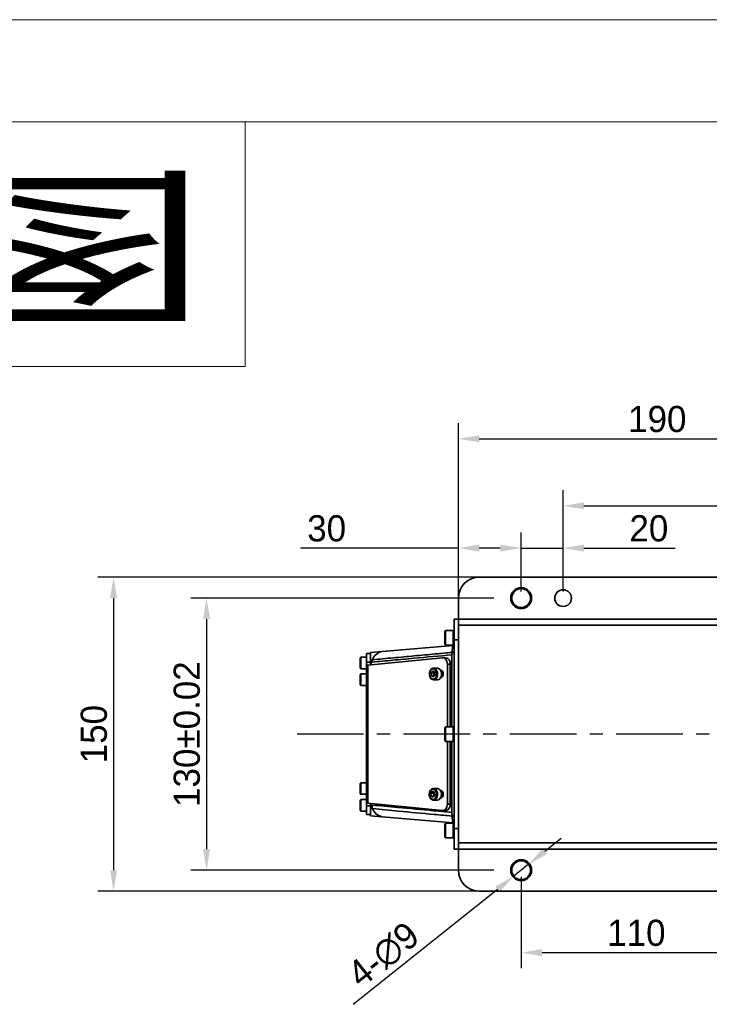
# Model space of a CAD drawing. Header units: millimetres. Extents: x 609 to 1177, y -109 to 470.
# Tile 38 of 40: x 755 to 821, y 376 to 470. Entities that reach past the tile are written whole.
import ezdxf
from ezdxf.enums import TextEntityAlignment as Align

# ---------------------------------------------------------------- set-up
doc = ezdxf.new("R2010")
doc.units = ezdxf.units.MM
doc.header["$PDSIZE"] = -1
doc.linetypes.add('CENTER', pattern=[10.16, 6.35, -1.27, 1.27, -1.27])
for name, color, linetype, lineweight in [('1轮廓实线层', 7, 'Continuous', 18), ('2细线层', 4, 'Continuous', 13), ('6文字层', 3, 'Continuous', 13)]:
    doc.layers.add(name, color=color, linetype=linetype, lineweight=lineweight)
doc.layers.add('中心线层', color=4, linetype='CENTER')
doc.styles.add('PC_TEXTSTYLE', font='ISOCP.SHX', dxfattribs={"width": 0.707, "bigfont": 'GBCBIG.SHX'})
doc.dimstyles.new('ISO-25', dxfattribs={"dimtxt": 2.5, "dimasz": 2, "dimexe": 1.5, "dimexo": 0.625, "dimtad": 1, "dimdec": 1, "dimlfac": 5, "dimtxsty": 'Standard', "dimcen": 2.5, "dimclrd": 1, "dimclre": 1, "dimadec": 0, "dimazin": 0, "dimtfac": 1, "dimtdec": 1, "dimtmove": 0, "dimatfit": 3, "dimfxl": 1, "dimarcsym": 0})

# ---------------------------------------------------------------- blocks, each defined once
blk = doc.blocks.new('*D68')
at = {"color": 1, "lineweight": -2, "transparency": 16777216}
for p, q in [((800.721, 414.9), (771.791, 414.9)), ((773.291, 412.9), (773.291, 390.9)), ((800.721, 388.9), (771.791, 388.9))]:
    blk.add_line(p, q, dxfattribs=at)
at = {"color": 1, "transparency": 16777216}
for points in [[(772.958, 412.9), (773.624, 412.9), (773.291, 414.9)], [(772.958, 390.9), (773.624, 390.9), (773.291, 388.9)]]:
    blk.add_solid(points, dxfattribs=at)
at = {"layer": 'Defpoints', "color": 0, "transparency": 16777216}
for p in [(801.346, 414.9), (773.291, 388.9), (801.346, 388.9)]:
    blk.add_point(p, dxfattribs=at)
at = {"color": 0, "transparency": 16777216, "insert": (771.416, 401.9), "char_height": 2.5, "attachment_point": 5, "rotation": 90}
blk.add_mtext('130±0.02', dxfattribs=at)
blk = doc.blocks.new('*D69')
at = {"color": 1, "lineweight": -2, "transparency": 16777216}
for p, q in [((797.346, 415.237), (797.346, 431.621)), ((835.346, 414.525), (835.346, 431.621)), ((799.346, 430.121), (833.346, 430.121))]:
    blk.add_line(p, q, dxfattribs=at)
at = {"color": 1, "transparency": 16777216}
for points in [[(799.346, 430.454), (799.346, 429.787), (797.346, 430.121)], [(833.346, 430.454), (833.346, 429.787), (835.346, 430.121)]]:
    blk.add_solid(points, dxfattribs=at)
at = {"layer": 'Defpoints', "color": 0, "transparency": 16777216}
for p in [(835.346, 430.121), (797.346, 414.612), (835.346, 413.9)]:
    blk.add_point(p, dxfattribs=at)
at = {"color": 0, "transparency": 16777216, "insert": (816.346, 431.996), "char_height": 2.5, "attachment_point": 5}
blk.add_mtext('190', dxfattribs=at)
blk = doc.blocks.new('*D70')
at = {"color": 1, "lineweight": -2, "transparency": 16777216}
for p, q in [((797.346, 414.525), (797.346, 421.175)), ((803.346, 415.525), (803.346, 421.175)), ((797.346, 419.675), (782.263, 419.675)), ((801.346, 419.675), (799.346, 419.675))]:
    blk.add_line(p, q, dxfattribs=at)
at = {"color": 1, "transparency": 16777216}
for points in [[(799.346, 420.008), (799.346, 419.341), (797.346, 419.675)], [(801.346, 420.008), (801.346, 419.341), (803.346, 419.675)]]:
    blk.add_solid(points, dxfattribs=at)
at = {"layer": 'Defpoints', "color": 0, "transparency": 16777216}
for p in [(797.346, 419.675), (803.346, 414.9), (797.346, 413.9)]:
    blk.add_point(p, dxfattribs=at)
at = {"color": 0, "transparency": 16777216, "insert": (784.763, 421.55), "char_height": 2.5, "attachment_point": 5}
blk.add_mtext('30', dxfattribs=at)
blk = doc.blocks.new('*D71')
at = {"color": 1, "lineweight": -2, "transparency": 16777216}
for p, q in [((815.721, 416.9), (762.911, 416.9)), ((764.411, 414.9), (764.411, 388.9)), ((815.721, 386.9), (762.911, 386.9))]:
    blk.add_line(p, q, dxfattribs=at)
at = {"color": 1, "transparency": 16777216}
for points in [[(764.077, 414.9), (764.744, 414.9), (764.411, 416.9)], [(764.077, 388.9), (764.744, 388.9), (764.411, 386.9)]]:
    blk.add_solid(points, dxfattribs=at)
at = {"layer": 'Defpoints', "color": 0, "transparency": 16777216}
for p in [(816.346, 416.9), (764.411, 386.9), (816.346, 386.9)]:
    blk.add_point(p, dxfattribs=at)
at = {"color": 0, "transparency": 16777216, "insert": (762.536, 401.9), "char_height": 2.5, "attachment_point": 5, "rotation": 90}
blk.add_mtext('150', dxfattribs=at)
blk = doc.blocks.new('*D72')
at = {"color": 1, "lineweight": -2, "transparency": 16777216}
for p, q in [((805.611, 390.71), (807.174, 391.959)), ((804.049, 389.462), (802.643, 388.338)), ((787.311, 376.087), (801.08, 387.09))]:
    blk.add_line(p, q, dxfattribs=at)
at = {"color": 1, "transparency": 16777216}
for points in [[(805.403, 390.971), (805.819, 390.45), (804.049, 389.462)], [(800.872, 387.35), (801.288, 386.829), (802.643, 388.338)]]:
    blk.add_solid(points, dxfattribs=at)
at = {"layer": 'Defpoints', "color": 0, "transparency": 16777216}
for p in [(804.049, 389.462), (802.643, 388.338)]:
    blk.add_point(p, dxfattribs=at)
at = {"color": 0, "transparency": 16777216, "insert": (790.21, 380.803), "char_height": 2.5, "attachment_point": 5, "rotation": 38.62802}
blk.add_mtext('4-∅9', dxfattribs=at)
blk = doc.blocks.new('*D75')
at = {"color": 1, "lineweight": -2, "transparency": 16777216}
for p, q in [((803.346, 415.525), (803.346, 421.175)), ((807.346, 415.525), (807.346, 421.175)), ((801.346, 419.675), (799.346, 419.675)), ((803.346, 419.675), (807.346, 419.675)), ((809.346, 419.675), (818.042, 419.675))]:
    blk.add_line(p, q, dxfattribs=at)
at = {"color": 1, "transparency": 16777216}
for points in [[(801.346, 420.008), (801.346, 419.341), (803.346, 419.675)], [(809.346, 420.008), (809.346, 419.341), (807.346, 419.675)]]:
    blk.add_solid(points, dxfattribs=at)
at = {"layer": 'Defpoints', "color": 0, "transparency": 16777216}
for p in [(807.346, 419.675), (803.346, 414.9), (807.346, 414.9)]:
    blk.add_point(p, dxfattribs=at)
at = {"color": 0, "transparency": 16777216, "insert": (815.542, 421.55), "char_height": 2.5, "attachment_point": 5}
blk.add_mtext('20', dxfattribs=at)
blk = doc.blocks.new('*D76')
at = {"color": 1, "lineweight": -2, "transparency": 16777216}
for p, q in [((807.346, 415.525), (807.346, 425.215)), ((833.346, 415.525), (833.346, 425.215)), ((809.346, 423.715), (831.346, 423.715)), ((833.346, 423.715), (845.61, 423.715))]:
    blk.add_line(p, q, dxfattribs=at)
at = {"color": 1, "transparency": 16777216}
for points in [[(809.346, 424.049), (809.346, 423.382), (807.346, 423.715)], [(831.346, 424.049), (831.346, 423.382), (833.346, 423.715)]]:
    blk.add_solid(points, dxfattribs=at)
at = {"layer": 'Defpoints', "color": 0, "transparency": 16777216}
for p in [(833.346, 423.715), (807.346, 414.9), (833.346, 414.9)]:
    blk.add_point(p, dxfattribs=at)
at = {"color": 0, "transparency": 16777216, "insert": (842.277, 425.59), "char_height": 2.5, "attachment_point": 5}
blk.add_mtext('130', dxfattribs=at)
blk = doc.blocks.new('*D77')
at = {"color": 1, "lineweight": -2, "transparency": 16777216}
for p, q in [((803.346, 388.275), (803.346, 379.525)), ((825.346, 388.275), (825.346, 379.525)), ((805.346, 381.025), (823.346, 381.025))]:
    blk.add_line(p, q, dxfattribs=at)
at = {"color": 1, "transparency": 16777216}
for points in [[(805.346, 381.359), (805.346, 380.692), (803.346, 381.025)], [(823.346, 381.359), (823.346, 380.692), (825.346, 381.025)]]:
    blk.add_solid(points, dxfattribs=at)
at = {"layer": 'Defpoints', "color": 0, "transparency": 16777216}
for p in [(803.346, 388.9), (825.346, 388.9), (825.346, 381.025)]:
    blk.add_point(p, dxfattribs=at)
at = {"color": 0, "transparency": 16777216, "insert": (814.346, 382.9), "char_height": 2.5, "attachment_point": 5}
blk.add_mtext('110', dxfattribs=at)

msp = doc.modelspace()

# ---------------------------------------------------------------- linework, layer by layer
at = {"color": 7, "linetype": 'Continuous', "lineweight": 35}
for p, q in [((833.34589, 416.90005), (799.34589, 416.90005)), ((797.34589, 414.90005), (797.34589, 412.90005)), ((796.94589, 412.90005), (797.34589, 412.90005)), ((796.94589, 410.90005), (796.94589, 412.90005)), ((797.34589, 412.90005), (835.34589, 412.90005)), ((797.34589, 412.30005), (797.34589, 412.90005)), ((835.34589, 412.30005), (797.34589, 412.30005)), ((797.34589, 391.50005), (797.34589, 412.30005)), ((796.11589, 411.80005), (796.04589, 411.73005)), ((796.04589, 410.47005), (796.04589, 411.73005)), ((796.84589, 411.80005), (796.11589, 411.80005)), ((796.11589, 411.80005), (796.11589, 410.40005)), ((796.84589, 411.80005), (796.84589, 410.40005)), ((796.94589, 411.65005), (796.84589, 411.65005)), ((790.06977, 409.78797), (796.84846, 410.38103)), ((796.04589, 410.47005), (796.11589, 410.40005)), ((796.11589, 410.40005), (796.84589, 410.40005)), ((796.84589, 410.55005), (796.94589, 410.55005)), ((797.34589, 410.90005), (796.94589, 410.90005)), ((796.94589, 392.90005), (796.94589, 410.90005)), ((797.34589, 392.90005), (797.34589, 410.90005)), ((788.02589, 409.25005), (787.96589, 409.19005)), ((788.56589, 409.25005), (788.02589, 409.25005)), ((788.02589, 409.25005), (788.02589, 408.15005)), ((788.56589, 409.5914), (788.96589, 409.5914)), ((788.56589, 409.5914), (788.56589, 408.76153)), ((788.96589, 409.6914), (790.06977, 409.78797)), ((788.96589, 409.41911), (788.96589, 409.5914)), ((796.72529, 402.60005), (796.73468, 409.48017)), ((787.96589, 408.21005), (787.96589, 409.19005)), ((788.96589, 408.76153), (788.56589, 408.76153)), ((788.56589, 408.50005), (788.56589, 408.76153)), ((788.56589, 408.50005), (788.56589, 395.30005)), ((788.69825, 408.50005), (788.56589, 408.50005)), ((795.83259, 409.19785), (788.69825, 408.50005)), ((788.69825, 408.50005), (788.69825, 395.30005)), ((788.96589, 408.97409), (788.96589, 408.986)), ((788.96589, 408.68436), (788.96589, 408.97409)), ((788.96589, 408.50005), (788.96589, 408.68436)), ((789.09959, 408.77911), (789.02607, 408.77227)), ((796.14219, 409.19931), (795.86252, 409.19931)), ((796.29148, 402.60005), (796.29148, 408.59931)), ((796.29148, 408.59931), (796.57115, 408.59931)), ((796.57115, 402.60005), (796.57115, 408.59931)), ((787.96589, 408.21005), (788.02589, 408.15005)), ((788.02589, 407.65005), (787.96589, 407.59005)), ((787.96589, 406.61005), (787.96589, 407.59005)), ((788.02589, 408.15005), (788.56589, 408.15005)), ((788.56589, 407.65005), (788.02589, 407.65005)), ((788.02589, 407.65005), (788.02589, 406.55005)), ((794.74149, 407.76001), (794.90468, 407.93721)), ((794.76936, 407.47405), (794.74149, 407.76001)), ((794.98455, 407.75933), (794.74149, 407.76001)), ((794.96041, 407.3653), (794.76936, 407.47405)), ((795.01241, 407.47337), (794.76936, 407.47405)), ((794.90468, 407.93721), (795.09573, 407.82846)), ((795.1236, 407.5425), (794.96041, 407.3653)), ((795.35354, 408.20008), (794.97603, 408.20113)), ((795.01241, 407.47337), (795.04507, 407.45722)), ((795.09573, 407.82846), (795.1236, 407.5425)), ((787.96589, 406.61005), (788.02589, 406.55005)), ((788.02589, 406.55005), (788.56589, 406.55005)), ((794.97296, 407.10114), (795.35047, 407.10008)), ((796.11589, 402.60005), (796.04589, 402.53005)), ((796.04589, 401.27005), (796.04589, 402.53005)), ((796.84589, 402.60005), (796.11589, 402.60005)), ((796.11589, 402.60005), (796.11589, 401.20005)), ((796.84589, 402.60005), (796.84589, 401.20005)), ((796.94589, 402.45005), (796.84589, 402.45005)), ((796.04589, 401.27005), (796.11589, 401.20005)), ((796.11589, 401.20005), (796.84589, 401.20005)), ((796.29148, 395.2008), (796.29148, 401.20005)), ((796.57115, 395.2008), (796.57115, 401.20005)), ((796.71414, 394.42761), (796.72338, 401.20005)), ((796.84589, 401.35005), (796.94589, 401.35005)), ((788.02589, 397.25005), (787.96589, 397.19005)), ((787.96589, 396.21005), (787.96589, 397.19005)), ((788.56589, 397.25005), (788.02589, 397.25005)), ((788.02589, 397.25005), (788.02589, 396.15005)), ((787.96589, 396.21005), (788.02589, 396.15005)), ((788.02589, 396.15005), (788.56589, 396.15005)), ((794.72556, 396.2595), (794.88831, 396.4375)), ((794.75415, 395.97369), (794.72556, 396.2595)), ((794.96862, 396.25882), (794.72556, 396.2595)), ((794.88831, 396.4375), (795.07963, 396.32969)), ((795.33788, 396.70051), (794.96037, 396.70157)), ((795.05935, 396.34112), (794.96862, 396.25882)), ((795.07963, 396.32969), (795.10822, 396.04387)), ((795.64803, 396.51005), (795.63444, 396.51005)), ((788.02589, 395.65005), (787.96589, 395.59005)), ((787.96589, 394.61005), (787.96589, 395.59005)), ((788.56589, 395.65005), (788.02589, 395.65005)), ((788.02589, 395.65005), (788.02589, 394.55005)), ((788.69825, 395.30005), (788.56589, 395.30005)), ((788.56589, 395.30005), (788.56589, 395.03858)), ((795.83259, 394.60226), (788.69825, 395.30005)), ((788.96589, 395.30005), (788.96589, 395.18618)), ((788.96589, 394.87591), (788.96589, 395.18618)), ((789.02607, 395.12909), (789.08577, 395.12358)), ((794.94547, 395.86587), (794.75415, 395.97369)), ((794.9972, 395.97301), (794.75415, 395.97369)), ((795.10822, 396.04387), (794.94547, 395.86587)), ((794.9573, 395.60157), (795.33481, 395.60052)), ((794.9972, 395.97301), (795.02913, 395.95737)), ((795.63289, 395.79005), (795.64803, 395.79005)), ((796.29148, 395.2008), (796.57115, 395.2008)), ((787.96589, 394.61005), (788.02589, 394.55005)), ((788.02589, 394.55005), (788.56589, 394.55005)), ((788.56589, 395.03858), (788.96589, 395.03858)), ((788.56589, 394.20871), (788.56589, 395.03858)), ((788.96589, 394.20871), (788.56589, 394.20871)), ((788.96589, 394.87591), (788.96589, 394.84571)), ((788.96589, 394.7979), (788.96589, 394.87591)), ((788.96589, 394.381), (788.96589, 394.20871)), ((795.86252, 394.6008), (796.14219, 394.6008)), ((788.96589, 394.10871), (790.06977, 394.01214)), ((790.06977, 394.01214), (796.84846, 393.41908)), ((796.11589, 393.40005), (796.04589, 393.33005)), ((796.04589, 392.07005), (796.04589, 393.33005)), ((796.84589, 393.40005), (796.11589, 393.40005)), ((796.11589, 393.40005), (796.11589, 392.00005)), ((796.84589, 393.40005), (796.84589, 392.00005)), ((796.94589, 393.25005), (796.84589, 393.25005)), ((796.94589, 392.90005), (797.34589, 392.90005)), ((796.94589, 390.90005), (796.94589, 392.90005)), ((796.04589, 392.07005), (796.11589, 392.00005)), ((796.11589, 392.00005), (796.84589, 392.00005)), ((796.84589, 392.15005), (796.94589, 392.15005)), ((797.34589, 391.50005), (835.34589, 391.50005)), ((797.34589, 390.90005), (797.34589, 391.50005)), ((797.34589, 390.90005), (796.94589, 390.90005)), ((797.34589, 390.90005), (797.34589, 388.90005)), ((797.34589, 390.90005), (835.34589, 390.90005)), ((799.34589, 386.90005), (833.34589, 386.90005))]:
    msp.add_line(p, q, dxfattribs=at)
at = {"color": 8, "linetype": 'Continuous', "lineweight": 35}
for p, q in [((789.02607, 408.77227), (789.02607, 408.53212)), ((789.02607, 395.26799), (789.02607, 395.12909))]:
    msp.add_line(p, q, dxfattribs=at)
at = {"color": 7, "linetype": 'Continuous', "lineweight": 35, "flags": 128}
for points in [[(788.96589, 408.986), (788.98955, 408.98824), (789.1371, 409.00219)], [(795.83259, 409.19785), (795.92036, 409.19383), (796.00571, 409.1649), (796.08505, 409.11226), (796.15507, 409.03812), (796.21283, 408.9456), (796.2559, 408.83856), (796.28249, 408.7215), (796.29148, 408.59931)], [(794.9214, 408.19596), (795.06575, 408.18637), (795.19777, 408.10449), (795.29964, 407.96138), (795.3576, 407.77638), (795.36381, 407.57446), (795.31745, 407.38289), (795.22476, 407.22756), (795.09828, 407.12943), (794.95508, 407.10176), (794.8145, 407.14828), (794.69553, 407.26272), (794.61423, 407.42962), (794.58159, 407.62644), (794.60201, 407.82659), (794.67274, 408.00304), (794.78422, 408.13197), (794.9214, 408.19596)], [(794.88524, 408.13664), (794.75599, 408.07402), (794.65362, 407.94704), (794.59371, 407.77503), (794.58539, 407.58418), (794.62991, 407.40353), (794.72051, 407.2606), (794.84339, 407.17715), (794.97985, 407.16587), (795.1091, 407.22848), (795.21147, 407.35547), (795.27138, 407.52748), (795.2797, 407.71833), (795.23518, 407.89897), (795.14458, 408.0419), (795.0217, 408.12536), (794.88524, 408.13664)], [(795.35354, 408.20008), (795.44326, 408.18531), (795.57528, 408.10343), (795.67715, 407.96033), (795.73511, 407.77532), (795.74132, 407.5734), (795.69496, 407.38184), (795.60227, 407.2265), (795.47579, 407.12837), (795.35047, 407.10008)], [(795.64803, 407.29005), (795.74653, 407.31746), (795.83003, 407.3955), (795.88582, 407.51229), (795.90541, 407.65005), (795.88582, 407.78782), (795.83003, 407.90461), (795.74653, 407.98265), (795.64803, 408.01005)], [(794.90438, 396.69612), (795.04875, 396.68724), (795.18098, 396.60601), (795.28321, 396.46341), (795.34163, 396.27869), (795.34835, 396.0768), (795.30247, 395.88501), (795.21017, 395.72922), (795.08393, 395.63048), (794.9408, 395.6021), (794.8001, 395.64794), (794.68085, 395.76179), (794.59913, 395.92829), (794.56599, 396.12494), (794.58591, 396.32519), (794.6562, 396.50199), (794.76736, 396.63146), (794.90438, 396.69612)], [(794.86837, 396.63684), (794.73928, 396.57358), (794.63722, 396.4461), (794.57775, 396.2738), (794.5699, 396.08291), (794.61488, 395.90248), (794.70584, 395.76), (794.82893, 395.67715), (794.96541, 395.66654), (795.0945, 395.72979), (795.19656, 395.85727), (795.25603, 396.02958), (795.26388, 396.22047), (795.2189, 396.40089), (795.12794, 396.54337), (795.00485, 396.62623), (794.86837, 396.63684)], [(795.33788, 396.70051), (795.42626, 396.68619), (795.55849, 396.60496), (795.66072, 396.46235), (795.71914, 396.27764), (795.72586, 396.07575), (795.67998, 395.88396), (795.58768, 395.72817), (795.46144, 395.62942), (795.33481, 395.60052)], [(795.64803, 395.79005), (795.74653, 395.81746), (795.83003, 395.8955), (795.88582, 396.01229), (795.90541, 396.15005), (795.88582, 396.28782), (795.83003, 396.40461), (795.74653, 396.48265), (795.64803, 396.51005)], [(795.83259, 394.60226), (795.92036, 394.60628), (796.00571, 394.63521), (796.08505, 394.68785), (796.15507, 394.76199), (796.21283, 394.85451), (796.2559, 394.96155), (796.28249, 395.07861), (796.29148, 395.2008)], [(789.14451, 394.78097), (788.9898, 394.79563), (788.96589, 394.7979)]]:
    msp.add_lwpolyline(points, dxfattribs=at)
at = {"color": 7, "linetype": 'Continuous', "lineweight": 35}
for centre, radius in [((803.34589, 414.90005), 1), ((803.34589, 414.90005), 0.9), ((807.34589, 414.90005), 0.8), ((803.34589, 388.90005), 1), ((803.34589, 388.90005), 0.9)]:
    msp.add_circle(centre, radius, dxfattribs=at)
for centre, radius, start, end in [((799.34589, 414.90005), 2, 90, 180), ((798.94589, 417.26649), 0.4, 279.8112122, 293.8310267), ((796.86589, 410.18179), 0.2, 66.4218215, 95.0000009), ((790.25881, 408.6172), 1.18594, 99.1722465, 161.056955), ((789.61122, 408.80776), 0.51243, 157.7025016, 183.2052827), ((796.0444, 408.67606), 0.53231, 351.7102544, 79.4147828), ((789.85105, 395.07845), 0.76661, 176.6251389, 202.8329615), ((796.0444, 395.12405), 0.53231, 280.5852172, 8.2897456), ((790.25535, 395.17665), 1.17921, 199.6058325, 260.9452901), ((796.86589, 393.61832), 0.2, 264.9999991, 286.7358026), ((799.34589, 388.90005), 2, 180, 270), ((798.94589, 386.53362), 0.4, 66.2284263, 80.4004924)]:
    msp.add_arc(centre, radius, start, end, dxfattribs=at)
for points, knots in [([(796.74713, 409.7104), (796.75171, 409.78659), (796.76356, 409.98363), (796.78751, 410.19996), (796.81718, 410.35216), (796.83805, 410.37143), (796.84846, 410.38103)], [0, 0, 0, 0, 0.17453095, 0.45137441, 0.72662584, 1, 1, 1, 1]), ([(788.96589, 408.986), (788.96589, 409.06922), (788.96589, 409.23847), (788.96589, 409.4383), (788.96589, 409.59202), (788.96589, 409.6779), (788.96589, 409.68728), (788.96589, 409.6914)], [0, 0, 0, 0, 0.17646795, 0.35891867, 0.58544749, 0.81837168, 1, 1, 1, 1]), ([(796.73468, 409.48017), (795.52163, 409.36975), (793.64254, 409.19871), (791.09753, 408.96445), (789.76557, 408.84089), (789.09959, 408.77911)], [0, 0, 0, 0, 0.47661913, 0.73830957, 1, 1, 1, 1]), ([(789.1371, 409.00219), (789.80356, 409.06502), (791.13646, 409.19069), (793.13573, 409.37718), (795.00594, 409.55045), (796.20969, 409.66102), (796.74707, 409.71037)], [0, 0, 0, 0, 0.262713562, 0.525426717, 0.788139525, 1, 1, 1, 1]), ([(796.76984, 409.67396), (796.76181, 409.6506), (796.74093, 409.58981), (796.73706, 409.52195), (796.73468, 409.48017)], [0, 0, 0, 0, 0.38433592, 1, 1, 1, 1]), ([(796.74714, 409.71042), (796.74742, 409.71013), (796.75674, 409.70065), (796.76339, 409.6871), (796.76984, 409.67396)], [0, 0, 0, 0, 0.03041542, 1, 1, 1, 1]), ([(796.76984, 409.67396), (796.79048, 409.70713), (796.82902, 409.76905), (796.89174, 409.82542), (796.93187, 409.83989), (796.94589, 409.84495)], [0, 0, 0, 0, 0.42884388, 0.80044766, 1, 1, 1, 1]), ([(788.96589, 408.97409), (788.97083, 408.93438), (788.97894, 408.8691), (789.01144, 408.79995), (789.02582, 408.77275), (789.02607, 408.77227)], [0, 0, 0, 0, 0.60415372, 0.99302276, 1, 1, 1, 1]), ([(795.07865, 407.84527), (795.07774, 407.84405), (795.05618, 407.81528), (795.01958, 407.7867), (794.98455, 407.75933)], [0, 0, 0, 0, 0.04244661, 1, 1, 1, 1]), ([(794.98455, 407.75933), (794.98727, 407.75), (795.00386, 407.69315), (795.02133, 407.5947), (795.0151, 407.50998), (795.01241, 407.47337)], [0, 0, 0, 0, 0.10034612, 0.61125248, 1, 1, 1, 1]), ([(794.96862, 396.25882), (794.97136, 396.2495), (794.9881, 396.19268), (795.00581, 396.09428), (794.9998, 396.0096), (794.9972, 395.97301)], [0, 0, 0, 0, 0.10034612, 0.61125248, 1, 1, 1, 1]), ([(789.02607, 395.12909), (789.0258, 395.12846), (789.01412, 395.10113), (788.98074, 395.01557), (788.97192, 394.93266), (788.96589, 394.87591)], [0, 0, 0, 0, 0.00736363, 0.32043828, 1, 1, 1, 1]), ([(789.08577, 395.12358), (789.90563, 395.04807), (791.86691, 394.86745), (794.40972, 394.63582), (796.1327, 394.48015), (796.71414, 394.42761)], [0, 0, 0, 0, 0.322437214, 0.771345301, 1, 1, 1, 1]), ([(788.96589, 394.7979), (788.96589, 394.71581), (788.96589, 394.54892), (788.96589, 394.35201), (788.96589, 394.20112), (788.96589, 394.12066), (788.96589, 394.11222), (788.96589, 394.10871)], [0, 0, 0, 0, 0.17838023, 0.36266764, 0.59353893, 0.83093431, 1, 1, 1, 1]), ([(796.74797, 394.07303), (796.17678, 394.12546), (794.4632, 394.28274), (791.92875, 394.51816), (789.96528, 394.70349), (789.14451, 394.78097)], [0, 0, 0, 0, 0.22540019, 0.67620168, 1, 1, 1, 1]), ([(796.71414, 394.42761), (796.71818, 394.35948), (796.72451, 394.25256), (796.75878, 394.15796), (796.77122, 394.12364)], [0, 0, 0, 0, 0.63722992, 1, 1, 1, 1]), ([(796.77122, 394.12364), (796.76437, 394.10872), (796.75639, 394.09132), (796.74907, 394.07528), (796.74803, 394.073)], [0, 0, 0, 0, 0.85787102, 1, 1, 1, 1]), ([(796.74803, 394.073), (796.75233, 394.00282), (796.76397, 393.81303), (796.78751, 393.6001), (796.81718, 393.44796), (796.83805, 393.42868), (796.84846, 393.41908)], [0, 0, 0, 0, 0.16442653, 0.44465878, 0.72327952, 1, 1, 1, 1]), ([(796.94589, 393.95516), (796.92622, 393.96312), (796.87375, 393.98437), (796.81562, 394.04948), (796.7824, 394.10496), (796.77122, 394.12364)], [0, 0, 0, 0, 0.28447039, 0.7589692, 1, 1, 1, 1])]:
    msp.add_open_spline(points, degree=3, knots=knots, dxfattribs=at)
at = {"layer": '1轮廓实线层'}
msp.add_line((1010.97963, 460.41263), (659.97963, 460.41263), dxfattribs=at)
at = {"layer": '2细线层'}
msp.add_line((1020.72963, 470.16263), (611.22963, 470.16263), dxfattribs=at)
at = {"layer": '2细线层', "linetype": 'Continuous'}
for p in [(776.97963, 460.41263), (659.97963, 437.01263)]:
    msp.add_line(p, (776.97963, 437.01263), dxfattribs=at)
at = {"layer": '中心线层'}
msp.add_line((781.94791, 401.93377), (836.10723, 401.93377), dxfattribs=at)

# ---------------------------------------------------------------- texts
at = {"layer": '6文字层', "style": 'PC_TEXTSTYLE', "width": 2.827942}
msp.add_attdef('图样代号', text='图样代号', height=13.65, rotation=180, dxfattribs=at).set_placement((773.54689, 455.72642), (664.55467, 455.72642), align=Align.FIT)

# ---------------------------------------------------------------- dimensions: what is measured, and where the dimension line sits
for base, p1, p2, picture, middle in [((835.34589, 430.12067), (797.34589, 414.61205), (835.34589, 413.90005), '*D69', (816.34589, 431.99567)), ((825.34589, 381.02524), (803.34589, 388.90005), (825.34589, 388.90005), '*D77', (814.34589, 382.90024))]:
    dim = msp.add_linear_dim(base=base, p1=p1, p2=p2, dimstyle='ISO-25')
    dim.commit()
    dim.dimension.update_dxf_attribs({"geometry": picture, "text_midpoint": middle})
for base, p1, p2, picture, middle in [((833.34589, 423.71526), (807.34589, 414.90005), (833.34589, 414.90005), '*D76', (842.27658, 423.71526)), ((797.34589, 419.67455), (803.34589, 414.90005), (797.34589, 413.90005), '*D70', (784.76255, 419.67455)), ((807.34589, 419.67455), (803.34589, 414.90005), (807.34589, 414.90005), '*D75', (815.54237, 419.67455))]:
    dim = msp.add_linear_dim(base=base, p1=p1, p2=p2, dimstyle='ISO-25')
    dim.commit()
    dim.dimension.update_dxf_attribs({"geometry": picture, "text_midpoint": middle, "dimtype": 160})
dim = msp.add_linear_dim(base=(764.41081, 386.90005), p1=(816.34589, 416.90005), p2=(816.34589, 386.90005), angle=90, dimstyle='ISO-25')
dim.commit()
dim.dimension.update_dxf_attribs({"geometry": '*D71', "text_midpoint": (762.53581, 401.90005)})
dim = msp.add_linear_dim(base=(773.29115, 388.90005), p1=(801.34589, 414.90005), p2=(801.34589, 388.90005), angle=90, text='<>±0.02', dimstyle='ISO-25')
dim.commit()
dim.dimension.update_dxf_attribs({"geometry": '*D68', "text_midpoint": (771.41615, 401.90005)})
dim = msp.add_diameter_dim_2p(p1=(804.04898, 389.46189), p2=(802.64279, 388.33822), text='4-<>', dimstyle='ISO-25')
dim.commit()
dim.dimension.update_dxf_attribs({"geometry": '*D72', "text_midpoint": (791.38027, 379.33845), "dimtype": 163})

doc.saveas('drawing.dxf')
